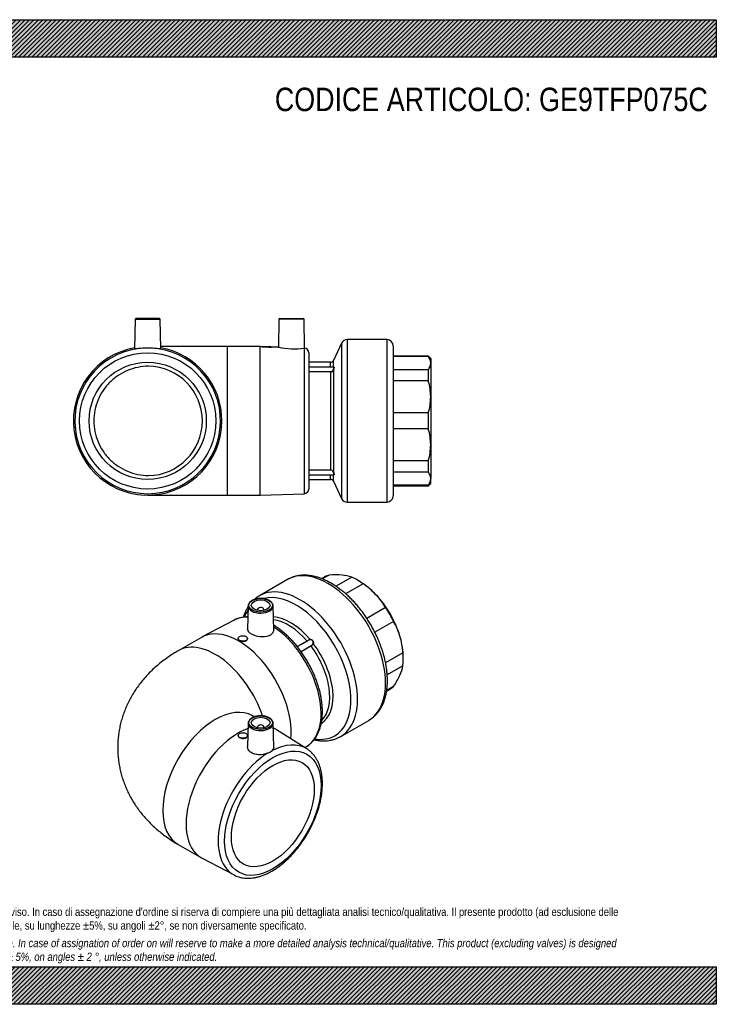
# Model space of a CAD drawing. Header units: millimetres. Extents: x 0 to 891, y 0 to 630.
# Tile 2 of 2: x 445 to 891, y 0 to 630. Entities that reach past the tile are written whole.
import ezdxf

# ---------------------------------------------------------------- set-up
doc = ezdxf.new("R2010")
doc.units = ezdxf.units.MM
doc.header["$LTSCALE"] = 3
for name, color, linetype in [('Default', 7, 'Continuous'), ('GE9P075C', 7, 'Continuous'), ('IOF075C', 7, 'Continuous'), ('PARTE_PE_075', 7, 'Continuous')]:
    doc.layers.add(name, color=color, linetype=linetype)

# ---------------------------------------------------------------- blocks, each defined once
blk = doc.blocks.new('SE2')
at = {"layer": 'GE9P075C', "color": 7, "linetype": 'Continuous'}
for p, q in [((519.33, 438.31), (519, 419.41)), ((519.33, 438.31), (535.34, 438.31)), ((534.84, 438.8), (519.83, 438.8)), ((535.67, 419.41), (535.34, 438.31)), ((611.33, 438.31), (611.01, 420.42)), ((627.34, 438.31), (611.33, 438.31)), ((611.83, 438.8), (626.84, 438.8)), ((627.67, 419.87), (627.34, 438.31)), ((578.34, 420.8), (535.65, 420.8)), ((578.34, 325.8), (578.34, 420.8)), ((599.34, 420.8), (578.34, 420.8)), ((599.34, 325.8), (599.34, 420.8)), ((600.34, 420.77), (599.34, 420.8)), ((600.34, 420.8), (606.34, 420.8)), ((600.34, 420.8), (600.34, 420.77)), ((611.04, 420.42), (606.3, 420.57)), ((606.34, 420.57), (606.34, 420.8)), ((627.43, 419.85), (627.43, 326.7)), ((630.34, 416.89), (630.34, 329.7)), ((527.34, 325.8), (578.34, 325.8)), ((578.34, 325.8), (599.34, 325.8)), ((599.34, 325.8), (627.43, 326.7))]:
    blk.add_line(p, q, dxfattribs=at)
for radius in [43.6, 37.5]:
    blk.add_circle((527.34, 373.3), radius, dxfattribs=at)
for centre, radius, start, end in [((519.83, 438.3), 0.5, 90, 179), ((534.84, 438.3), 0.5, 1, 90), ((611.83, 438.3), 0.5, 90, 179), ((626.84, 438.3), 0.5, 1, 90), ((527.34, 373.3), 47.5, 100.09646, 360), ((527.34, 373.3), 46.59, 92.41171, 87.58829), ((527.34, 343.99), 75.88, 88.51946, 91.48054), ((527.34, 373.3), 47.5, 0, 79.90354), ((604.86, 467.99), 47.44, 264.52519, 271.77959), ((620.82, 466.13), 46.75, 257.88986, 278.12719), ((627.88, 416.67), 3.21, 93.91344, 98.1065), ((627.34, 416.89), 3, 0, 84.2202), ((527.34, 373.3), 35, 270.80249, 89.19751), ((627.34, 329.7), 3, 271.84761, 0)]:
    blk.add_arc(centre, radius, start, end, dxfattribs=at)
for points, knots in [([(525.37, 419.85), (523.42, 419.78), (521.64, 419.61), (519.91, 419.44), (519.49, 419.39), (519.08, 419.38), (519, 419.38), (519, 419.41)], [0, 0, 0, 0, 0.125, 0.125, 0.1875, 0.1875, 0.2294598, 0.2294598, 0.2294598, 0.2294598]), ([(535.67, 419.41), (535.67, 419.35), (535.15, 419.4), (533.03, 419.61), (531.26, 419.78), (529.3, 419.85)], [0.7706174, 0.7706174, 0.7706174, 0.7706174, 0.875, 0.875, 1, 1, 1, 1]), ([(527.83, 408.29), (525.55, 408.26), (523.29, 408.02), (518.81, 407.1), (516.6, 406.42), (512.4, 404.67), (510.39, 403.59), (506.57, 401.04), (504.79, 399.58), (501.57, 396.38), (500.11, 394.6), (497.55, 390.79), (496.47, 388.78), (494.72, 384.58), (494.04, 382.35), (493.15, 377.88), (492.92, 375.61), (492.92, 371.04), (493.15, 368.73), (494.03, 364.27), (494.69, 362.09), (496.46, 357.83), (497.54, 355.82), (500.08, 352.04), (501.55, 350.25), (504.79, 347.02), (506.55, 345.57), (510.34, 343.04), (512.39, 341.94), (516.59, 340.18), (518.77, 339.51), (523.26, 338.58), (525.55, 338.33), (527.83, 338.3)], [0, 0, 0, 0, 0.0625, 0.0625, 0.125, 0.125, 0.1875, 0.1875, 0.25, 0.25, 0.3125, 0.3125, 0.375, 0.375, 0.4375, 0.4375, 0.5, 0.5, 0.5625, 0.5625, 0.625, 0.625, 0.6875, 0.6875, 0.75, 0.75, 0.8125, 0.8125, 0.875, 0.875, 0.9375, 0.9375, 1, 1, 1, 1])]:
    blk.add_open_spline(points, degree=3, knots=knots, dxfattribs=at)
at = {"layer": 'IOF075C', "color": 7, "linetype": 'Continuous'}
for p, q in [((706.84, 414.8), (684.34, 414.8)), ((706.84, 414.48), (684.34, 414.48)), ((706.84, 414.48), (706.84, 414.8)), ((708.34, 413.3), (706.84, 414.8)), ((708.34, 413.3), (708.34, 410.25)), ((708.34, 410.25), (708.34, 388.61)), ((706.84, 406.02), (684.34, 406.02)), ((706.84, 398.82), (706.84, 406.02)), ((706.84, 398.82), (684.34, 398.82)), ((708.34, 388.61), (708.34, 357.99)), ((706.84, 378.39), (684.34, 378.39)), ((706.84, 368.21), (706.84, 378.39)), ((706.84, 368.21), (684.34, 368.21)), ((708.34, 357.99), (708.34, 336.34)), ((706.84, 347.78), (684.34, 347.78)), ((706.84, 340.57), (706.84, 347.78)), ((706.84, 340.57), (684.34, 340.57)), ((708.34, 333.3), (708.34, 336.34)), ((706.84, 332.11), (684.34, 332.11)), ((684.34, 331.8), (706.84, 331.8)), ((706.84, 331.8), (708.34, 333.3)), ((706.84, 332.11), (706.84, 331.8))]:
    blk.add_line(p, q, dxfattribs=at)
for centre, radius, start, end in [((701.07, 410.06), 7.27, 1.53535, 37.50439), ((700.95, 410.49), 7.39, 322.79445, 358.16581), ((671.91, 388.48), 36.42, 0.20521, 16.50229), ((671.72, 388.76), 36.61, 343.54036, 359.75215), ((671.91, 357.86), 36.42, 0.20521, 16.50229), ((671.72, 358.15), 36.61, 343.54036, 359.75215), ((701.07, 336.15), 7.27, 1.53535, 37.5044), ((700.95, 336.58), 7.39, 322.79445, 358.16581)]:
    blk.add_arc(centre, radius, start, end, dxfattribs=at)
at = {"layer": 'PARTE_PE_075', "color": 7, "linetype": 'Continuous'}
for p, q in [((651.34, 423), (646.15, 411.95)), ((651.34, 423), (651.34, 323.6)), ((654.96, 425.3), (654.96, 321.3)), ((680.34, 425.3), (654.96, 425.3)), ((680.34, 425.3), (680.34, 321.3)), ((684.34, 421.3), (684.34, 325.3)), ((644.34, 410.8), (630.34, 410.8)), ((644.34, 407.73), (644.34, 410.8)), ((646.15, 407.73), (646.15, 411.95)), ((630.44, 407.73), (630.44, 404.81)), ((646.32, 407.73), (630.44, 407.73)), ((630.44, 404.81), (644.34, 404.81)), ((630.44, 404.81), (630.44, 404.68)), ((644.34, 404.68), (630.44, 404.68)), ((644.34, 404.81), (644.34, 404.68)), ((644.34, 404.68), (644.34, 341.92)), ((646.15, 405.88), (646.15, 340.72)), ((630.44, 341.92), (630.44, 341.79)), ((630.44, 341.92), (644.34, 341.92)), ((644.34, 341.79), (630.44, 341.79)), ((630.44, 341.79), (630.44, 338.87)), ((644.34, 341.92), (644.34, 341.79)), ((630.34, 335.8), (644.34, 335.8)), ((630.44, 338.87), (646.32, 338.87)), ((644.34, 335.8), (644.34, 338.87)), ((646.15, 334.65), (646.15, 338.87)), ((646.15, 334.65), (651.34, 323.6)), ((654.96, 321.3), (680.34, 321.3))]:
    blk.add_line(p, q, dxfattribs=at)
for centre, radius, start, end in [((654.96, 421.3), 4, 90, 154.8437), ((680.34, 421.3), 4, 0, 90), ((644.34, 412.8), 2, 270, 334.8437), ((630.44, 407.63), 0.1, 90, 180), ((644.43, 406.56), 1.76, 267.06612, 338.07518), ((644.42, 406.52), 1.85, 267.51742, 339.62202), ((644.41, 340.07), 1.85, 20.56082, 92.29973), ((644.43, 340.03), 1.76, 21.92537, 92.93333), ((630.44, 338.97), 0.1, 180, 270), ((644.34, 333.8), 2, 25.1563, 90), ((654.96, 325.3), 4, 205.1563, 270), ((680.34, 325.3), 4, 270, 0)]:
    blk.add_arc(centre, radius, start, end, dxfattribs=at)
for centre, major_axis, start_param, end_param in [((646.06, 405.91), (0.0937, -0.035), 4.743491, 6.051642), ((646.06, 340.68), (0.0937, 0.035), 0.231543, 1.539695)]:
    blk.add_ellipse(centre, major_axis=major_axis, ratio=0.083335, start_param=start_param, end_param=end_param, dxfattribs=at)
for points in [[(630.33, 404.69), (630.36, 404.68), (630.4, 404.68), (630.44, 404.68)], [(630.44, 341.92), (630.4, 341.92), (630.37, 341.91), (630.34, 341.9)]]:
    blk.add_open_spline(points, degree=3, dxfattribs=at)
for points, knots in [([(630.44, 404.81), (630.42, 404.81), (630.41, 404.81), (630.4, 404.81), (630.39, 404.81), (630.38, 404.82), (630.37, 404.82), (630.36, 404.83), (630.36, 404.83), (630.35, 404.84), (630.35, 404.84), (630.34, 404.85), (630.34, 404.86), (630.34, 404.86), (630.34, 404.87), (630.34, 404.87)], [0, 0, 0, 0, 0.212045, 0.212045, 0.212045, 0.424648, 0.424648, 0.424648, 0.638703, 0.638703, 0.638703, 0.854856, 0.854856, 0.854856, 1, 1, 1, 1]), ([(646.06, 405.91), (646.12, 406.06), (646.17, 406.21), (646.27, 406.51), (646.31, 406.65), (646.38, 406.92), (646.41, 407.05), (646.45, 407.28), (646.46, 407.38), (646.46, 407.54), (646.45, 407.61), (646.41, 407.7), (646.38, 407.72), (646.34, 407.73), (646.33, 407.73), (646.33, 407.73)], [0, 0, 0, 0, 0.125, 0.125, 0.25, 0.25, 0.375, 0.375, 0.5, 0.5, 0.625, 0.625, 0.75, 0.75, 0.775243, 0.775243, 0.775243, 0.775243]), ([(646.31, 407.75), (646.31, 407.75), (646.31, 407.75), (646.36, 407.78), (646.4, 407.8), (646.47, 407.78), (646.5, 407.76), (646.54, 407.66), (646.55, 407.59), (646.55, 407.42), (646.54, 407.32), (646.5, 407.08), (646.47, 406.95), (646.4, 406.66), (646.36, 406.51), (646.26, 406.2), (646.21, 406.04), (646.15, 405.88)], [0.1221152, 0.1221152, 0.1221152, 0.1221152, 0.125, 0.125, 0.25, 0.25, 0.375, 0.375, 0.5, 0.5, 0.625, 0.625, 0.75, 0.75, 0.875, 0.875, 1, 1, 1, 1]), ([(630.44, 341.79), (630.43, 341.79), (630.42, 341.79), (630.41, 341.79), (630.4, 341.79), (630.39, 341.78), (630.38, 341.78), (630.37, 341.78), (630.36, 341.77), (630.36, 341.77), (630.35, 341.76), (630.35, 341.75), (630.34, 341.75), (630.34, 341.74), (630.34, 341.73), (630.34, 341.73)], [0, 0, 0, 0, 0.135583, 0.135583, 0.135583, 0.349136, 0.349136, 0.349136, 0.564695, 0.564695, 0.564695, 0.781931, 0.781931, 0.781931, 1, 1, 1, 1]), ([(646.33, 338.87), (646.34, 338.87), (646.34, 338.87), (646.38, 338.88), (646.41, 338.9), (646.45, 338.99), (646.46, 339.05), (646.46, 339.22), (646.45, 339.32), (646.41, 339.54), (646.38, 339.67), (646.31, 339.94), (646.27, 340.09), (646.17, 340.39), (646.12, 340.54), (646.06, 340.69)], [0.2306561, 0.2306561, 0.2306561, 0.2306561, 0.25, 0.25, 0.375, 0.375, 0.5, 0.5, 0.625, 0.625, 0.75, 0.75, 0.875, 0.875, 1, 1, 1, 1]), ([(646.15, 340.72), (646.21, 340.56), (646.26, 340.4), (646.36, 340.08), (646.4, 339.93), (646.47, 339.65), (646.5, 339.51), (646.54, 339.28), (646.55, 339.17), (646.55, 339), (646.54, 338.93), (646.5, 338.84), (646.47, 338.81), (646.4, 338.8), (646.36, 338.82), (646.3, 338.86), (646.29, 338.86), (646.28, 338.87)], [0, 0, 0, 0, 0.125, 0.125, 0.25, 0.25, 0.375, 0.375, 0.5, 0.5, 0.625, 0.625, 0.75, 0.75, 0.875, 0.875, 0.8984352, 0.8984352, 0.8984352, 0.8984352])]:
    blk.add_open_spline(points, degree=3, knots=knots, dxfattribs=at)
blk = doc.blocks.new('SE3')
at = {"layer": 'GE9P075C', "color": 7, "linetype": 'Continuous'}
for p, q in [((591.6, 254.96), (591.28, 239.98)), ((597.61, 252.69), (597.61, 252.04)), ((601.61, 252.04), (601.61, 252.69)), ((607.94, 239.69), (607.61, 254.96)), ((582.57, 245.78), (562.26, 235.1)), ((561.71, 234.8), (546.86, 226.22)), ((585.29, 234.08), (585.29, 233.99)), ((591.29, 233.88), (591.29, 234.08)), ((595.49, 183.93), (594.36, 184.58)), ((591.6, 179.84), (591.28, 164.88)), ((597.61, 177.57), (597.61, 176.92)), ((601.61, 176.92), (601.61, 177.57)), ((607.94, 164.56), (607.61, 179.84)), ((609.21, 176.01), (607.68, 176.89)), ((585.29, 172.02), (585.29, 171.93)), ((591.29, 171.82), (591.29, 172.02)), ((629.15, 163.43), (609.75, 175.68)), ((627.84, 164.27), (629.15, 165.1)), ((546.86, 102.31), (561.71, 93.73)), ((562.26, 93.43), (582.57, 82.75))]:
    blk.add_line(p, q, dxfattribs=at)
for centre, radius, start, end in [((575.33, 164.27), 27.84, 46.86226, 46.86341), ((600.96, 168.99), 8.9, 289.63263, 310.36737)]:
    blk.add_arc(centre, radius, start, end, dxfattribs=at)
for centre, major_axis in [((599.61, 255.3), (7.51, 0)), ((599.61, 255.3), (6, 0)), ((588.29, 234.08), (3, 0)), ((599.61, 180.19), (7.51, 0)), ((599.61, 180.19), (-6, 0)), ((588.29, 172.02), (-3, 0)), ((607.38, 122.22), (-21.8, -37.75)), ((607.38, 122.22), (18.75, 32.48))]:
    blk.add_ellipse(centre, major_axis=major_axis, ratio=0.57735, dxfattribs=at)
for centre, major_axis, start_param, end_param in [((599.61, 254.9), (-8.01, 0), 6.270842, 6.283185), ((599.61, 254.9), (-8.01, 0), 0.036775, 3.153936), ((599.61, 254.9), (-8.01, 0), 0, 0.036775), ((599.61, 252.69), (2, 0), 0, 3.83141), ((599.61, 252.69), (2, 0), 5.593368, 6.283185), ((605.33, 205.13), (23.3, -40.35), -3.172348, -3.164405), ((605.33, 205.13), (23.3, -40.35), 2.791379, 3.110838), ((585.46, 193.66), (-23.75, 41.14), 3.81217, 6.283185), ((605.33, 205.13), (23.3, -40.35), 0.027194, 2.278143), ((570.61, 185.09), (-23.75, 41.14), 4.37824, 6.283185), ((570.61, 185.09), (-23.75, 41.14), 0, 0.00002), ((570.61, 143.44), (-23.75, -41.14), 3.141593, 6.283185), ((585.46, 134.87), (-23.75, -41.14), 3.74548, 6.283185), ((599.61, 179.79), (-8.01, 0), 6.270842, 6.283185), ((599.61, 179.79), (-8.01, 0), 0.036775, 3.153936), ((599.61, 179.79), (-8.01, 0), 0, 0.036775), ((599.61, 177.57), (-2, 0), 2.451776, 6.283185), ((599.61, 177.57), (-2, 0), 0, 0.689817), ((585.46, 134.87), (-23.75, -41.14), 3.118781, 3.204282), ((605.33, 123.4), (-23.3, -40.35), 3.120657, 3.884899), ((605.33, 205.13), (23.3, -40.35), 0.022812, 0.027194), ((605.33, 123.4), (-23.3, -40.35), 3.969083, 6.305997), ((585.46, 134.87), (-23.75, -41.14), 0, 0.022812), ((605.33, 123.4), (-23.3, -40.35), 0.022812, 0.026643)]:
    blk.add_ellipse(centre, major_axis=major_axis, ratio=0.57735, start_param=start_param, end_param=end_param, dxfattribs=at)
for points, knots in [([(605.17, 258.39), (604.99, 258.49), (604.55, 258.73), (603.66, 259.1), (602.54, 259.42), (601.35, 259.64), (600.12, 259.74), (598.87, 259.73), (597.65, 259.61), (596.47, 259.37), (595.36, 259.03), (594.35, 258.59), (593.46, 258.05), (592.72, 257.43), (592.15, 256.73), (591.77, 255.99), (591.59, 255.29), (591.61, 254.89), (591.63, 254.71)], [0, 0, 0, 0, 0.035021, 0.10117, 0.167242, 0.233204, 0.299085, 0.364935, 0.430812, 0.496759, 0.56284, 0.629113, 0.695613, 0.762297, 0.828814, 0.894537, 0.958814, 1, 1, 1, 1]), ([(607.59, 255.02), (607.6, 255.1), (607.61, 255.41), (607.44, 255.99), (607.08, 256.71), (606.54, 257.37), (605.88, 257.95), (605.41, 258.24), (605.17, 258.39)], [0, 0, 0, 0, 0.05521, 0.24891, 0.443192, 0.640986, 0.842813, 1, 1, 1, 1]), ([(591.45, 247.89), (590.78, 247.89), (589.47, 247.82), (587.55, 247.55), (585.71, 247.09), (584.09, 246.52), (583.21, 246.08), (582.8, 245.87)], [0.90433569, 0.90433569, 0.90433569, 0.90433569, 0.92478933, 0.94540726, 0.96582071, 0.98604915, 1, 1, 1, 1]), ([(607.94, 239.69), (607.95, 239.35), (607.9, 239.02), (607.63, 238.07), (607.27, 237.48), (606.23, 236.46), (605.55, 236.03), (603.18, 235.09), (601.12, 234.93), (597.12, 235.43), (595.16, 236.08), (593.01, 237.31), (592.43, 237.77), (591.6, 238.72), (591.36, 239.2), (591.28, 239.79), (591.28, 239.89), (591.28, 239.98)], [0.0920587, 0.0920587, 0.0920587, 0.0920587, 0.125, 0.125, 0.1875, 0.1875, 0.25, 0.25, 0.375, 0.375, 0.5, 0.5, 0.5625, 0.5625, 0.625, 0.625, 0.637304, 0.637304, 0.637304, 0.637304]), ([(629.26, 165.17), (629.8, 165.53), (630.71, 166.16), (632.11, 167.39), (633.38, 168.76), (634.54, 170.28), (635.58, 171.95), (636.49, 173.76), (637.28, 175.7), (637.93, 177.77), (638.44, 179.95), (638.8, 182.24), (639.03, 184.62), (639.11, 187.09), (639.05, 189.63), (638.85, 192.24), (638.51, 194.89), (638.03, 197.58), (637.41, 200.3), (636.67, 203.04), (635.79, 205.78), (634.79, 208.52), (633.67, 211.24), (632.44, 213.94), (631.1, 216.61), (629.65, 219.22), (628.11, 221.78), (626.47, 224.27), (624.75, 226.69), (622.95, 229.01), (621.07, 231.24), (619.13, 233.37), (617.13, 235.38), (615.08, 237.27), (612.99, 239.03), (610.86, 240.65), (609.15, 241.82), (608.16, 242.45), (607.88, 242.62)], [0, 0, 0, 0, 0.0190811, 0.0390728, 0.0591375, 0.0793326, 0.0996982, 0.1202534, 0.1409961, 0.1619066, 0.182954, 0.2041029, 0.2253193, 0.246574, 0.2678447, 0.2891115, 0.3103654, 0.3316016, 0.352818, 0.3740149, 0.3951933, 0.4163557, 0.4375045, 0.458643, 0.4797743, 0.5009019, 0.522029, 0.5431586, 0.5642936, 0.5854374, 0.6065937, 0.6277657, 0.6489567, 0.6701697, 0.6914073, 0.712671, 0.7339612, 0.7420624, 0.7420624, 0.7420624, 0.7420624]), ([(585.29, 233.99), (585.29, 233.99), (585.29, 233.99), (585.29, 233.57), (585.61, 233.15), (586.73, 232.5), (587.51, 232.29), (589.08, 232.22), (589.86, 232.37), (590.97, 232.97), (591.29, 233.41), (591.29, 233.88)], [0.2499296, 0.2499296, 0.2499296, 0.2499296, 0.25, 0.25, 0.375, 0.375, 0.5, 0.5, 0.625, 0.625, 0.75, 0.75, 0.75, 0.75]), ([(546.86, 226.22), (546.02, 225.72), (544.16, 224.63), (540.98, 222.57), (537.6, 220.14), (534.34, 217.56), (531.26, 214.87), (528.37, 212.06), (525.65, 209.15), (523.13, 206.15), (520.8, 203.05), (518.67, 199.88), (516.73, 196.64), (514.99, 193.34), (513.44, 189.97), (512.1, 186.56), (510.95, 183.11), (509.99, 179.63), (509.24, 176.12), (508.68, 172.59), (508.32, 169.06), (508.16, 165.53), (508.18, 162), (508.4, 158.49), (508.81, 155.01), (509.41, 151.55), (510.19, 148.14), (511.15, 144.77), (512.29, 141.45), (513.61, 138.18), (515.1, 134.98), (516.76, 131.84), (518.59, 128.78), (520.59, 125.79), (522.75, 122.87), (525.08, 120.04), (527.57, 117.3), (530.22, 114.64), (533.04, 112.08), (536.01, 109.62), (539.15, 107.25), (542.41, 105.01), (545.09, 103.35), (546.5, 102.52), (546.86, 102.31)], [0, 0, 0, 0, 0.017375, 0.044836, 0.072204, 0.099306, 0.126093, 0.152536, 0.178619, 0.20434, 0.229708, 0.254739, 0.279455, 0.303881, 0.328041, 0.351961, 0.375667, 0.399183, 0.422533, 0.44574, 0.468827, 0.491816, 0.514728, 0.537583, 0.560399, 0.583197, 0.605999, 0.628831, 0.651715, 0.674677, 0.697744, 0.720944, 0.744305, 0.767856, 0.791628, 0.81565, 0.839949, 0.864551, 0.889475, 0.914733, 0.94033, 0.966257, 0.992492, 1, 1, 1, 1]), ([(605.17, 183.28), (604.99, 183.38), (604.55, 183.62), (603.66, 183.98), (602.54, 184.3), (601.35, 184.52), (600.12, 184.62), (598.87, 184.61), (597.65, 184.49), (596.47, 184.25), (595.36, 183.91), (594.35, 183.47), (593.46, 182.93), (592.72, 182.31), (592.15, 181.62), (591.77, 180.88), (591.59, 180.17), (591.61, 179.77), (591.63, 179.59)], [0, 0, 0, 0, 0.035021, 0.10117, 0.167242, 0.233204, 0.299085, 0.364935, 0.430812, 0.496759, 0.56284, 0.629113, 0.695613, 0.762297, 0.828814, 0.894537, 0.958814, 1, 1, 1, 1]), ([(607.59, 179.9), (607.6, 179.98), (607.61, 180.29), (607.44, 180.88), (607.08, 181.59), (606.54, 182.26), (605.88, 182.83), (605.41, 183.13), (605.17, 183.28)], [0, 0, 0, 0, 0.05521, 0.24891, 0.443192, 0.640986, 0.842813, 1, 1, 1, 1]), ([(585.29, 171.93), (585.29, 171.45), (585.6, 170.97), (586.7, 170.28), (587.47, 170.09), (589.04, 170.09), (589.82, 170.28), (590.95, 170.91), (591.28, 171.35), (591.29, 171.81), (591.29, 171.81), (591.29, 171.82)], [0.2522051, 0.2522051, 0.2522051, 0.2522051, 0.375, 0.375, 0.5, 0.5, 0.625, 0.625, 0.75, 0.75, 0.7520216, 0.7520216, 0.7520216, 0.7520216]), ([(603.95, 160.61), (602.23, 159.95), (600.12, 159.58), (597.13, 159.74), (596.18, 159.92), (594.44, 160.5), (593.68, 160.91), (591.87, 162.36), (591.25, 163.63), (591.28, 164.88)], [0, 0, 0, 0, 0.125, 0.125, 0.1875, 0.1875, 0.25, 0.25, 0.3669667, 0.3669667, 0.3669667, 0.3669667]), ([(582.68, 82.71), (583.15, 82.48), (584.06, 82.02), (585.71, 81.44), (587.52, 80.99), (589.41, 80.71), (591.36, 80.61), (593.37, 80.69), (595.43, 80.95), (597.54, 81.39), (599.68, 82.01), (601.84, 82.8), (604.02, 83.77), (606.2, 84.9), (608.37, 86.19), (610.53, 87.64), (612.66, 89.24), (614.76, 90.98), (616.82, 92.85), (618.82, 94.84), (620.77, 96.95), (622.66, 99.16), (624.47, 101.48), (626.21, 103.88), (627.86, 106.36), (629.42, 108.91), (630.88, 111.52), (632.24, 114.17), (633.49, 116.87), (634.63, 119.59), (635.64, 122.32), (636.54, 125.07), (637.3, 127.8), (637.94, 130.53), (638.44, 133.22), (638.81, 135.88), (639.03, 138.5), (639.11, 141.06), (639.05, 143.55), (638.85, 145.96), (638.49, 148.28), (638, 150.5), (637.35, 152.62), (636.57, 154.61), (635.65, 156.46), (634.59, 158.18), (633.41, 159.74), (632.11, 161.15), (630.7, 162.36), (629.66, 163.15), (629.13, 163.45), (629.1, 163.46)], [0, 0, 0, 0, 0.015533, 0.035451, 0.055428, 0.075527, 0.09579, 0.116239, 0.136878, 0.157688, 0.178641, 0.199702, 0.220835, 0.242012, 0.263209, 0.284404, 0.305588, 0.326755, 0.347903, 0.369031, 0.39014, 0.411233, 0.432312, 0.453379, 0.47444, 0.495495, 0.51655, 0.537607, 0.558668, 0.579738, 0.600819, 0.621916, 0.64303, 0.664167, 0.685327, 0.706513, 0.727726, 0.748964, 0.770223, 0.791495, 0.812762, 0.834001, 0.855182, 0.876269, 0.897222, 0.918004, 0.938589, 0.958969, 0.97916, 0.999199, 1, 1, 1, 1])]:
    blk.add_open_spline(points, degree=3, knots=knots, dxfattribs=at)
blk.add_open_spline([(607.94, 164.56), (607.95, 163.74), (607.53, 162.94), (606.72, 162.21)], degree=3, dxfattribs=at)
at = {"layer": 'IOF075C', "color": 7, "linetype": 'Continuous'}
for p, q in [((640.73, 273.49), (638.66, 272.29)), ((643.43, 274.68), (639.04, 272.15)), ((657.88, 273.25), (647.81, 267.44)), ((662.54, 270.82), (661.48, 271.43)), ((665.08, 269.1), (653.96, 262.68)), ((679.53, 253.85), (667.52, 246.92)), ((684.62, 245.03), (672.61, 238.09)), ((690.6, 224.89), (679.49, 218.47)), ((690.82, 220.6), (690.82, 221.83)), ((690.6, 216.57), (680.55, 210.77)), ((680.17, 200.42), (682.23, 201.61)), ((684.62, 203.35), (680.23, 200.81))]:
    blk.add_line(p, q, dxfattribs=at)
for centre, radius, start, end in [((646.9, 220.41), 54.38, 84.9184, 93.65501), ((649.69, 250.2), 24.47, 70.43821, 85.24162), ((636.1, 226.46), 51.55, 43.70803, 55.79257), ((641.23, 231.62), 44.28, 30.12901, 43.4718), ((646.23, 222.98), 44.27, 16.52741, 29.87177), ((638.78, 221.03), 51.97, 4.25542, 16.24398), ((666.08, 221.15), 24.95, 334.90188, 349.41829), ((638.32, 234.06), 55.56, 326.43749, 334.9891)]:
    blk.add_arc(centre, radius, start, end, dxfattribs=at)
for centre, major_axis, start_param, end_param in [((661.48, 237.55), (20.75, -35.94), 3.018576, 3.141593), ((661.48, 237.55), (-20.75, 35.94), -0.908414, -0.662382), ((662.54, 238.16), (-20, 34.64), 5.105088, 5.497787), ((662.54, 238.16), (-20, 34.64), 4.31969, 5.105088), ((661.48, 237.55), (20.75, -35.94), 1.44778, 1.693812), ((662.54, 238.16), (20, -34.64), 0.785398, 1.178097), ((661.48, 237.55), (20.75, -35.94), 0.662382, 0.908414), ((661.48, 237.55), (-20.75, 35.94), 3.141593, 3.264609)]:
    blk.add_ellipse(centre, major_axis=major_axis, ratio=0.57735, start_param=start_param, end_param=end_param, dxfattribs=at)
at = {"layer": 'PARTE_PE_075', "color": 7, "linetype": 'Continuous'}
for p, q in [((616.74, 271.76), (598.79, 261.4)), ((623.03, 228.87), (629.24, 232.46)), ((630.37, 233.09), (623.04, 228.86)), ((625.42, 225.72), (631.78, 229.39)), ((631.8, 229.27), (625.48, 225.62)), ((650.79, 171.33), (668.74, 181.69))]:
    blk.add_line(p, q, dxfattribs=at)
for centre, major_axis, ratio, start_param, end_param in [((642.74, 226.73), (26, -45.03), 0.57735, 0, 3.141593), ((624.79, 216.37), (26, -45.03), 0.57735, 0, 3.143016), ((622.23, 214.89), (24.85, -43.04), 0.57735, 0, 2.985538), ((622.23, 214.89), (24.85, -43.04), 0.57735, 3.41812, 3.578185), ((618.56, 212.77), (19.32, -33.47), 0.57735, 1.877014, 2.762488), ((617.28, 212.03), (18.75, -32.48), 0.57735, 1.888419, 2.721808), ((631.11, 233.48), (-0.0137, 0.0991), 0.517454, 3.475699, 4.78385), ((629.27, 232.51), (-0.05, 0.0866), 0.57735, 1.888419, 2.104967), ((631.84, 229.31), (-0.05, 0.0866), 0.57735, 0.306958, 1.776773), ((617.28, 212.03), (-18.75, 32.48), 0.57735, 3.299009, 4.918365), ((633.22, 230.87), (0.0981, -0.0196), 0.289662, 1.119982, 2.428134), ((618.56, 212.77), (-19.32, 33.47), 0.57735, 3.165962, 4.92977), ((642.74, 226.73), (26, -45.03), 0.57735, 6.280476, 6.283185), ((622.23, 214.89), (24.85, -43.04), 0.57735, 5.846356, 6.283185), ((624.79, 216.37), (26, -45.03), 0.57735, 6.280476, 6.283185)]:
    blk.add_ellipse(centre, major_axis=major_axis, ratio=ratio, start_param=start_param, end_param=end_param, dxfattribs=at)
for points, knots in [([(668.65, 181.67), (668.98, 181.85), (669.79, 182.3), (671.16, 183.3), (672.64, 184.58), (674.02, 186.04), (675.28, 187.63), (676.42, 189.37), (677.44, 191.26), (678.32, 193.28), (679.07, 195.42), (679.68, 197.69), (680.15, 200.07), (680.48, 202.55), (680.66, 205.12), (680.7, 207.77), (680.59, 210.49), (680.34, 213.26), (679.95, 216.08), (679.43, 218.93), (678.76, 221.81), (677.97, 224.71), (677.04, 227.61), (676, 230.51), (674.83, 233.39), (673.54, 236.25), (672.15, 239.07), (670.65, 241.84), (669.05, 244.57), (667.35, 247.22), (665.57, 249.81), (663.7, 252.31), (661.75, 254.72), (659.74, 257.02), (657.66, 259.22), (655.53, 261.31), (653.34, 263.26), (651.11, 265.09), (648.85, 266.77), (646.56, 268.31), (644.24, 269.69), (641.92, 270.92), (639.58, 271.97), (637.25, 272.86), (634.94, 273.56), (632.64, 274.08), (630.38, 274.42), (628.17, 274.57), (626.01, 274.53), (623.92, 274.3), (621.91, 273.89), (619.99, 273.3), (618.21, 272.57), (617.23, 272.02), (616.7, 271.72)], [0, 0, 0, 0, 0.009629, 0.028044, 0.046468, 0.064961, 0.083577, 0.102357, 0.121324, 0.140483, 0.159822, 0.179315, 0.198932, 0.218638, 0.238402, 0.258197, 0.278002, 0.297801, 0.317585, 0.337349, 0.357093, 0.376817, 0.396521, 0.416208, 0.43588, 0.455541, 0.475194, 0.494842, 0.514489, 0.534138, 0.553791, 0.573452, 0.593124, 0.612812, 0.632517, 0.652245, 0.671996, 0.691774, 0.71158, 0.731413, 0.751271, 0.771148, 0.791034, 0.810907, 0.830744, 0.850514, 0.87018, 0.889704, 0.909051, 0.928199, 0.947141, 0.965888, 0.984473, 1, 1, 1, 1]), ([(598.76, 261.36), (598.66, 261.31), (598.02, 260.97), (596.92, 260.2), (595.98, 259.45), (595.57, 259.08)], [0, 0, 0, 0, 0.0116866, 0.0847596, 0.1460045, 0.1460045, 0.1460045, 0.1460045]), ([(591.58, 254.42), (591.54, 254.35), (591.12, 253.7), (590.38, 252.4), (589.46, 250.42), (588.85, 248.81), (588.55, 247.88), (588.49, 247.66)], [0.370805, 0.370805, 0.370805, 0.370805, 0.379081, 0.454108, 0.5298973, 0.6064201, 0.6285833, 0.6285833, 0.6285833, 0.6285833]), ([(629.24, 232.46), (629.38, 232.54), (629.53, 232.63), (629.84, 232.83), (630, 232.94), (630.33, 233.15), (630.49, 233.25), (630.83, 233.41), (631, 233.47), (631.16, 233.5)], [0, 0, 0, 0, 0.25, 0.25, 0.5, 0.5, 0.75, 0.75, 1, 1, 1, 1]), ([(631.14, 233.39), (630.99, 233.37), (630.83, 233.32), (630.57, 233.2), (630.47, 233.14), (630.37, 233.09)], [0, 0, 0, 0, 0.25, 0.25, 0.4060963, 0.4060963, 0.4060963, 0.4060963]), ([(633.15, 230.9), (633.18, 231.05), (633.2, 231.21), (633.2, 231.54), (633.18, 231.7), (633.11, 232.02), (633.06, 232.18), (632.92, 232.47), (632.83, 232.61), (632.63, 232.86), (632.52, 232.97), (632.27, 233.16), (632.13, 233.23), (631.86, 233.34), (631.71, 233.38), (631.43, 233.41), (631.29, 233.41), (631.14, 233.39)], [0, 0, 0, 0, 0.125, 0.125, 0.25, 0.25, 0.375, 0.375, 0.5, 0.5, 0.625, 0.625, 0.75, 0.75, 0.875, 0.875, 1, 1, 1, 1]), ([(631.16, 233.5), (631.31, 233.52), (631.46, 233.52), (631.76, 233.48), (631.91, 233.44), (632.19, 233.32), (632.33, 233.24), (632.59, 233.05), (632.71, 232.93), (632.92, 232.67), (633.01, 232.53), (633.16, 232.22), (633.21, 232.05), (633.29, 231.72), (633.31, 231.55), (633.31, 231.21), (633.3, 231.05), (633.27, 230.88)], [0, 0, 0, 0, 0.125, 0.125, 0.25, 0.25, 0.375, 0.375, 0.5, 0.5, 0.625, 0.625, 0.75, 0.75, 0.875, 0.875, 1, 1, 1, 1]), ([(631.78, 229.39), (631.91, 229.46), (632.04, 229.55), (632.32, 229.75), (632.46, 229.86), (632.73, 230.11), (632.85, 230.25), (633.04, 230.56), (633.11, 230.73), (633.15, 230.9)], [0, 0, 0, 0, 0.25, 0.25, 0.5, 0.5, 0.75, 0.75, 1, 1, 1, 1]), ([(633.27, 230.88), (633.23, 230.7), (633.15, 230.52), (633, 230.28), (632.94, 230.2), (632.81, 230.05), (632.75, 229.98), (632.54, 229.78), (632.39, 229.66), (632.09, 229.44), (631.94, 229.35), (631.8, 229.27)], [0, 0, 0, 0, 0.25, 0.25, 0.375, 0.375, 0.5, 0.5, 0.75, 0.75, 1, 1, 1, 1]), ([(633.75, 169.28), (634.35, 169.14), (635.71, 168.87), (637.8, 168.61), (640, 168.52), (642.14, 168.61), (644.2, 168.89), (646.2, 169.36), (648.08, 170), (649.62, 170.67), (650.4, 171.13), (650.7, 171.31)], [0.7879833, 0.7879833, 0.7879833, 0.7879833, 0.8088815, 0.8352195, 0.8613529, 0.8872389, 0.9128516, 0.9381889, 0.9632759, 0.9881629, 1, 1, 1, 1])]:
    blk.add_open_spline(points, degree=3, knots=knots, dxfattribs=at)

msp = doc.modelspace()

# ---------------------------------------------------------------- hatches: boundary and pattern name
at = {"layer": 'Default', "linetype": 'Continuous'}
h = msp.add_hatch(dxfattribs=at)
h.set_pattern_fill('LINE', scale=0.629921, angle=45, style=0)
h.paths.add_polyline_path([(891, 606), (891, 630), (0, 630), (0, 606)])
for points in [[(891, 606), (891, 630), (0, 630), (0, 606)], [(891, 0), (891, 24), (0, 24), (0, 0)]]:
    msp.add_hatch(color=7, dxfattribs=at).paths.add_polyline_path(points)
h = msp.add_hatch(dxfattribs=at)
h.set_pattern_fill('LINE', scale=0.62992, angle=45, style=0)
h.paths.add_polyline_path([(891, 0), (891, 24), (0, 24), (0, 0)])

# ---------------------------------------------------------------- linework, layer by layer
at = {"layer": 'Default', "color": 7, "linetype": 'Continuous'}
for p, q in [((0, 630), (891, 630)), ((891, 630), (891, 606)), ((891, 606), (0, 606)), ((0, 24), (891, 24)), ((891, 24), (891, 0)), ((891, 0), (0, 0))]:
    msp.add_line(p, q, dxfattribs=at)

# ---------------------------------------------------------------- block references
at = {"layer": 'Default'}
for name in ['SE2', 'SE3']:
    msp.add_blockref(name, (0, 0), dxfattribs=at)

# ---------------------------------------------------------------- texts
at = {"layer": 'Default', "attachment_point": 1}
for s, insert, char_height, width in [('{\\fArial Narrow|b0||i0||c0|p34;\\C7;\\H15.;\\W1.;CODICE ARTICOLO: GE9TFP075C}', (608.677, 586.496), 15, 277.01628), ("{\\fArial Narrow|b0||i0||c0|p34;\\C7;\\H5.25;\\W1.;PLASTITALIA si riserva il diritto di revisionare la presente specifica, mantenendo la conformità alle prescrizioni del prodotto, senza alcun preavviso. In caso di assegnazione d'ordine si riserva di compiere una più dettagliata analisi tecnico/qualitativa. Il presente prodotto (ad esclusione delle \\P}{\\fArial Narrow|b0||i0||c0|p34;\\C7;\\H5.25;\\W1.;valvole) è progettato per applicazioni non previste dalla direttiva 2014/68/EU. Tolleranza su diametri e spessori come da normative se applicabile, su lunghezze ±5%, su angoli ±2°, se non diversamente specificato.\\P}{\\fArial Narrow|b0||i0||c0|p34;\\C7;\\H1.5;\\W1.;   \\P}{\\fArial Narrow|b0||i1||c0|p34;\\C7;\\H5.25;\\W1.;PLASTITALIA on reserves the right to revise this specification, maintaining the conformity to the requirements of the product, without any notice. In case of assignation of order on will reserve to make a more detailed analysis technical/qualitative. This product (excluding valves) is designed \\P}{\\fArial Narrow|b0||i1||c0|p34;\\C7;\\H5.25;\\W1.;for applications not covered by Directive 2014/68 / EU. The tolerance on diameters and thicknesses as the standards if applicable, on lengths ± 5%, on angles ± 2 °, unless otherwise indicated.\\P}", (60, 61.807), 5.25, 771)]:
    msp.add_mtext(s, dxfattribs=dict(at, insert=insert, char_height=char_height, width=width))

doc.saveas('drawing.dxf')
